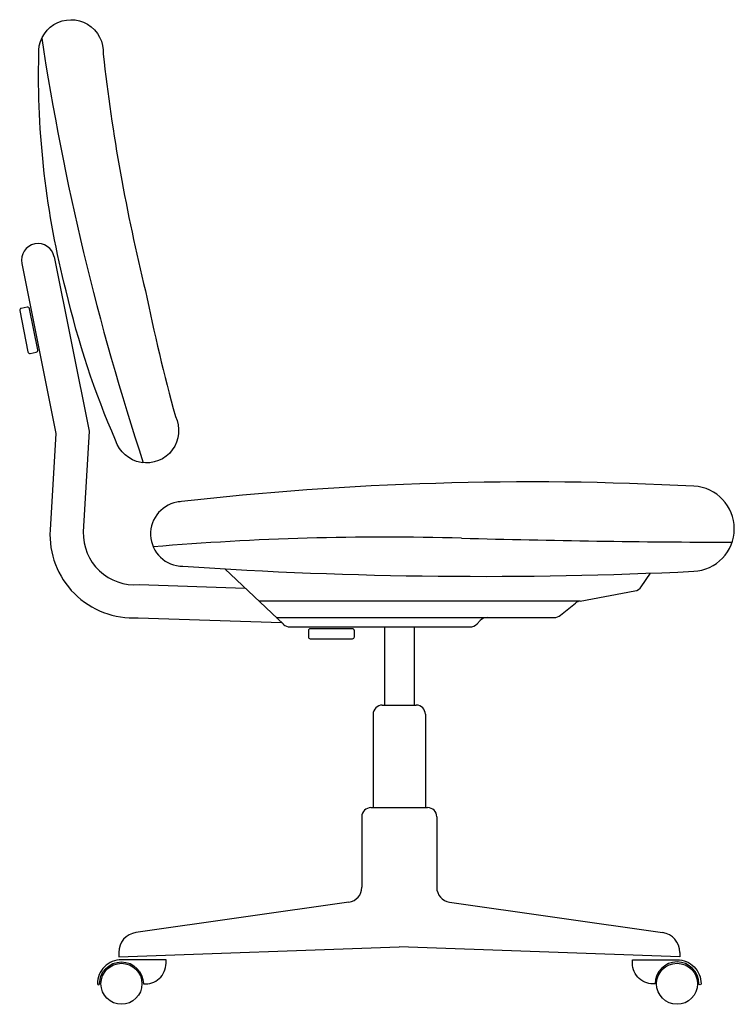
# Model space of a CAD drawing. Extents: x -0.355 to 0.313, y 0 to 0.92.
import ezdxf

# ---------------------------------------------------------------- set-up
doc = ezdxf.new("R2010")
doc.units = 0
doc.header["$MEASUREMENT"] = 0
doc.layers.add('MUEBLES', color=1, linetype='CONTINUOUS')

msp = doc.modelspace()

# ---------------------------------------------------------------- linework, layer by layer
at = {"layer": 'MUEBLES'}
for p, q in [((-0.16282, 0.40695), (-0.1083, 0.35524)), ((0.22614, 0.39036), (0.23457, 0.40301)), ((0.16891, 0.37696), (0.22014, 0.38641)), ((0.16891, 0.37696), (-0.13119, 0.37696)), ((0.15061, 0.36358), (0.16478, 0.37506)), ((-0.11494, 0.36153), (0.14481, 0.36153)), ((-0.10196, 0.35271), (0.06599, 0.35271)), ((-0.0138, 0.35271), (-0.0138, 0.27964)), ((0.0138, 0.35271), (0.0138, 0.27964)), ((0.07266, 0.35557), (0.07562, 0.35867)), ((-0.0159, 0.27964), (0.0159, 0.27964)), ((-0.0244, 0.27115), (-0.0244, 0.18382)), ((0.0244, 0.27115), (0.0244, 0.18382)), ((-0.035, 0.17533), (-0.035, 0.10935)), ((-0.0265, 0.18382), (0.0265, 0.18382)), ((0.035, 0.17533), (0.035, 0.10935)), ((-0.04702, 0.09549), (-0.24598, 0.06712)), ((0.04702, 0.09549), (0.24598, 0.06712)), ((-0.26207, 0.04426), (0, 0.05361)), ((-0.26207, 0.04857), (-0.26207, 0.04426)), ((0.26207, 0.04426), (0, 0.05361)), ((0.26207, 0.04857), (0.26207, 0.04426))]:
    msp.add_line(p, q, dxfattribs=at)
for points in [[(-0.33673, 0.88764, -1.080375), (-0.27662, 0.88803, 0.032123), (-0.23713, 0.66684, 0.015186), (-0.20918, 0.5495, -1.080375), (-0.26498, 0.52714, -0.045705), (-0.31119, 0.66684, -0.069348), (-0.33672, 0.88803)], [(-0.35268, 0.69244), (-0.32087, 0.53349), (-0.32617, 0.44342, 0.449201), (-0.24401, 0.36129), (-0.11005, 0.3569)], [(-0.32226, 0.69853), (-0.28967, 0.53566), (-0.29521, 0.4416, 0.449201), (-0.243, 0.3923), (-0.14395, 0.38905)], [(-0.20468, 0.46976, 0.958619), (-0.20213, 0.40942, 0.028824), (0.2751, 0.40475, 0.950891), (0.2753, 0.48425, 0.041671), (-0.20642, 0.46956)], [(-0.23905, 0.01925, 0.444931), (-0.21791, 0.0383), (-0.21791, 0.04159), (-0.25951, 0.04159, 0.414214), (-0.28195, 0.01915, 1), (-0.27997, 0.01915, -1), (-0.23905, 0.01915)], [(0.23905, 0.01925, -0.444931), (0.21791, 0.0383), (0.21791, 0.04159), (0.25951, 0.04159, -0.414214), (0.28195, 0.01915, -1), (0.27997, 0.01915, 1), (0.23905, 0.01915)]]:
    msp.add_lwpolyline(points, format="xyb", dxfattribs=at)
for points in [[(-0.34755, 0.65162), (-0.35313, 0.6505, 0.414214), (-0.35456, 0.64836), (-0.34684, 0.60978, 0.414214), (-0.3447, 0.60836), (-0.33911, 0.60947, 0.414214), (-0.33769, 0.61161), (-0.34541, 0.65019, 0.414214)], [(-0.04192, 0.34917, 0.414214), (-0.04374, 0.35099), (-0.08308, 0.35099, 0.414214), (-0.0849, 0.34917), (-0.0849, 0.34347, 0.414214), (-0.08308, 0.34165), (-0.04374, 0.34166, 0.414214), (-0.04192, 0.34348)]]:
    msp.add_lwpolyline(points, format="xyb", close=True, dxfattribs=at)
for centre in [(-0.25951, 0.01915), (0.25951, 0.01915)]:
    msp.add_circle(centre, 0.01915, dxfattribs=at)
for centre, radius, start, end in [((2.08698, 1.27209), 2.44897, 188.66989, 198.22576), ((-0.33747, 0.69549), 0.01551, 11.31447, 191.31447), ((-0.01308, -2.14823), 2.58491, 88.41793, 94.8105), ((0.33559, 10.47582), 10.04395, 268.41793, 269.859418), ((0.21847, 0.39547), 0.00922, 280.45569, 326.3001), ((0.17058, 0.36789), 0.00922, 100.45569, 128.98028), ((0.08229, 0.35232), 0.00922, 90, 136.3839), ((0.14481, 0.37075), 0.00922, 270, 308.98028), ((-0.10196, 0.36193), 0.00922, 226.51216, 270), ((0.06599, 0.36193), 0.00922, 270, 316.3839), ((-0.0159, 0.27115), 0.0085, 90, 180), ((0.0159, 0.27115), 0.0085, 0, 90), ((-0.0265, 0.17533), 0.0085, 90, 180), ((0.0265, 0.17533), 0.0085, 0, 90), ((-0.049, 0.10935), 0.014, 278.11545, 0), ((0.049, 0.10935), 0.014, 180, 261.88455), ((-0.24333, 0.04857), 0.01874, 98.11545, 180), ((0.24333, 0.04857), 0.01874, 0, 81.88455)]:
    msp.add_arc(centre, radius, start, end, dxfattribs=at)

doc.saveas('drawing.dxf')
